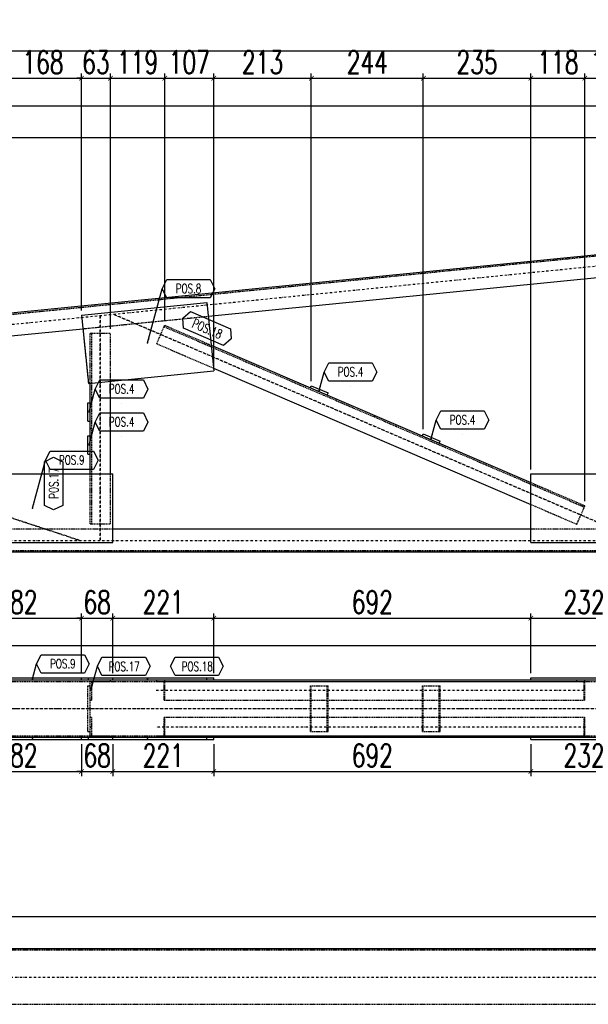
# Model space of a CAD drawing. Header units: feet. Extents: x -13577 to 173285, y -65833 to 34873.
# Tile 85 of 127: x 75809 to 77049, y -56088 to -53937. Entities that reach past the tile are written whole.
import ezdxf
from ezdxf.enums import TextEntityAlignment as Align

# ---------------------------------------------------------------- set-up
doc = ezdxf.new("R2010")
doc.units = ezdxf.units.FT
doc.header["$LTSCALE"] = 10
doc.header["$MEASUREMENT"] = 0
doc.linetypes.add('DASHDOT', pattern=[1, 0.5, -0.25, 0, -0.25])
doc.linetypes.add('HIDDEN', pattern=[0.375, 0.25, -0.125])
doc.layers.get('0').update_dxf_attribs({"linetype": 'CONTINUOUS'})
doc.layers.get('Defpoints').update_dxf_attribs({"linetype": 'CONTINUOUS'})
for name, color, linetype in [('A', 2, 'DASHDOT'), ('FORIR', 4, 'CONTINUOUS'), ('G', 3, 'CONTINUOUS'), ('POS_BOX', 6, 'CONTINUOUS'), ('POS_DES', 2, 'CONTINUOUS'), ('POS_MAT', 2, 'CONTINUOUS'), ('POS_NOT', 2, 'CONTINUOUS'), ('TR', 6, 'HIDDEN'), ('TXT1', 7, 'CONTINUOUS')]:
    doc.layers.add(name, color=color, linetype=linetype)
doc.styles.add('1', font='romans.shx', dxfattribs={"width": 0.7, "height": 50})
doc.styles.add('POS', font='ROMANS', dxfattribs={"width": 0.7})
doc.dimstyles.get("Standard").update_dxf_attribs({"dimtxt": 50, "dimasz": 1, "dimexe": 1, "dimexo": 1, "dimgap": 1, "dimtad": 1, "dimdec": 0, "dimdsep": 46, "dimtxsty": '1', "dimblk": 'ARCHTICK', "dimcen": 3, "dimclrd": 1, "dimclre": 1, "dimclrt": 3, "dimadec": 0, "dimazin": 0, "dimtfac": 1, "dimtdec": 0, "dimtix": 1, "dimtmove": 0, "dimatfit": 3, "dimfxl": 0, "dimtolj": 1, "dimarcsym": 0})

# ---------------------------------------------------------------- blocks, each defined once
blk = doc.blocks.new('P8_LAM')
blk.add_line((5.75, -3.08), (5.75, -3.08))
at = {"layer": 'POS_BOX'}
blk.add_lwpolyline([(11.5, 0), (10.5, -2), (1, -2), (0, 0), (1, 2), (10.5, 2)], close=True, dxfattribs=at)
at = {"style": 'POS', "width": 0.7}
blk.add_attdef('POS_PEZ', text='', height=2, dxfattribs=at).set_placement((5.75, -0.95), align=Align.CENTER)
at = {"style": 'POS', "width": 0.7, "flags": 1}
for tag, p in [('QTA_PEZ', (1, -3.69)), ('MAR_PEZ', (1, -3.15)), ('PUN_LIS', (1, -4.3)), ('SUN_LIS', (1, -4.84)), ('COD_PEZ', (1, -5.95)), ('MCL_PEZ', (1, -5.41)), ('DIM_PRO', (1, -6.59))]:
    blk.add_attdef(tag, p, '', height=0.35, dxfattribs=at)
at = {"layer": 'POS_DES', "style": 'POS', "width": 0.7, "flags": 1}
for tag, p in [('SPE_PRO', (3.38, -4.66)), ('LAR_PRO', (3.4, -4.12)), ('LUN_PRO', (3.37, -5.17))]:
    blk.add_attdef(tag, p, '', height=0.35, dxfattribs=at)
at = {"layer": 'POS_MAT', "style": 'POS', "width": 0.7, "flags": 1}
blk.add_attdef('MAT_PRO', text='', height=0.35, dxfattribs=at).set_placement((4.3, -3.18), align=Align.CENTER)
at = {"layer": 'POS_NOT', "style": 'POS', "width": 0.7, "flags": 1}
blk.add_attdef('NOT_PEZ', (3.41, -3.62), '', height=0.35, dxfattribs=at)
blk = doc.blocks.new('_ArchTick')
at = {"color": 0, "linetype": 'ByBlock', "const_width": 0.15}
blk.add_lwpolyline([(-0.5, -0.5), (0.5, 0.5)], dxfattribs=at)
blk = doc.blocks.new('P8_PRO')
at = {"layer": 'POS_BOX'}
blk.add_lwpolyline([(11.5, 0), (10.5, -2), (1, -2), (0, 0), (1, 2), (10.5, 2)], close=True, dxfattribs=at)
at = {"style": 'POS', "width": 0.7}
blk.add_attdef('POS_PEZ', text='', height=2, dxfattribs=at).set_placement((5.83, -1.05), align=Align.CENTER)
at = {"style": 'POS', "width": 0.7, "flags": 1}
for tag, p in [('QTA_PEZ', (1, -3.45)), ('SUN_LIS', (1, -4.58)), ('MAR_PEZ', (1, -2.92)), ('PUN_LIS', (1, -4.05)), ('COD_PEZ', (1, -5.68)), ('MCL_PEZ', (1, -5.14)), ('DIM_PRO', (1, -6.27))]:
    blk.add_attdef(tag, p, '', height=0.35, dxfattribs=at)
at = {"layer": 'POS_DES', "style": 'POS', "width": 0.7, "flags": 1}
for tag, p in [('LUN_PRO', (2.82, -4.54)), ('NOM_PRO', (2.84, -2.9))]:
    blk.add_attdef(tag, p, '', height=0.35, dxfattribs=at)
at = {"layer": 'POS_MAT', "style": 'POS', "width": 0.7, "flags": 1}
blk.add_attdef('MAT_PRO', (2.83, -3.44), '', height=0.35, dxfattribs=at)
at = {"layer": 'POS_NOT', "style": 'POS', "width": 0.7, "flags": 1}
blk.add_attdef('NOT_PEZ', (2.82, -4.01), '', height=0.35, dxfattribs=at)
blk = doc.blocks.new('3D_INFOPOS')
blk.add_point((0, 0))
at = {"layer": 'FORIR', "flags": 1}
for tag, p in [('POS_PEZ', (7.6, -4.3)), ('MAT_PRO', (7.6, -11.9))]:
    blk.add_attdef(tag, p, '', height=5.26, dxfattribs=at)
blk = doc.blocks.new('*D221')
at = {"layer": 'Defpoints', "color": 0}
for p in [(79622.1, -54124.9), (74772.1, -55049.4), (79622.1, -55049.4)]:
    blk.add_point(p, dxfattribs=at)
at = {"layer": 'TXT1', "color": 1, "lineweight": -2, "transparency": 16777216}
for p, q in [((74772.1, -55039.4), (74772.1, -54114.9)), ((79622.1, -55039.4), (79622.1, -54114.9)), ((74772.1, -54124.9), (79622.1, -54124.9))]:
    blk.add_line(p, q, dxfattribs=at)
at = {"layer": 'TXT1', "color": 1, "lineweight": -2, "transparency": 16777216, "xscale": 10, "yscale": 10, "zscale": 10, "rotation": 180}
blk.add_blockref('_ArchTick', (74772.1, -54124.9), dxfattribs=at)
at = {"layer": 'TXT1', "color": 1, "lineweight": -2, "transparency": 16777216, "xscale": 10, "yscale": 10, "zscale": 10}
blk.add_blockref('_ArchTick', (79622.1, -54124.9), dxfattribs=at)
at = {"layer": 'TXT1', "color": 3, "transparency": 16777216, "insert": (77197.1, -54089.9), "char_height": 50, "attachment_point": 5, "style": '1'}
blk.add_mtext('\\A1;4850', dxfattribs=at)
blk = doc.blocks.new('*D238')
at = {"layer": 'Defpoints', "color": 0}
for p in [(75943.6, -54064.9), (75943.6, -54582.3), (75775.2, -54997.2)]:
    blk.add_point(p, dxfattribs=at)
at = {"layer": 'TXT1', "color": 1, "lineweight": -2, "transparency": 16777216}
for p, q in [((75775.2, -54987.2), (75775.2, -54054.9)), ((75775.2, -54064.9), (75943.6, -54064.9)), ((75943.6, -54572.3), (75943.6, -54054.9))]:
    blk.add_line(p, q, dxfattribs=at)
at = {"layer": 'TXT1', "color": 1, "lineweight": -2, "transparency": 16777216, "xscale": 10, "yscale": 10, "zscale": 10, "rotation": 180}
blk.add_blockref('_ArchTick', (75775.2, -54064.9), dxfattribs=at)
at = {"layer": 'TXT1', "color": 1, "lineweight": -2, "transparency": 16777216, "xscale": 10, "yscale": 10, "zscale": 10}
blk.add_blockref('_ArchTick', (75943.6, -54064.9), dxfattribs=at)
at = {"layer": 'TXT1', "color": 3, "transparency": 16777216, "insert": (75859.4, -54029.9), "char_height": 50, "attachment_point": 5, "style": '1'}
blk.add_mtext('\\A1;168', dxfattribs=at)
blk = doc.blocks.new('*D239')
at = {"layer": 'Defpoints', "color": 0}
for p in [(76006.6, -54064.9), (75943.6, -54582.3), (76006.6, -54622)]:
    blk.add_point(p, dxfattribs=at)
at = {"layer": 'TXT1', "color": 1, "lineweight": -2, "transparency": 16777216}
for p, q in [((75943.6, -54064.9), (75933.6, -54064.9)), ((75943.6, -54572.3), (75943.6, -54054.9)), ((75943.6, -54064.9), (76006.6, -54064.9)), ((76006.6, -54612), (76006.6, -54054.9)), ((76006.6, -54064.9), (76016.6, -54064.9))]:
    blk.add_line(p, q, dxfattribs=at)
at = {"layer": 'TXT1', "color": 1, "lineweight": -2, "transparency": 16777216, "xscale": 10, "yscale": 10, "zscale": 10}
blk.add_blockref('_ArchTick', (75943.6, -54064.9), dxfattribs=at)
at = {"layer": 'TXT1', "color": 1, "lineweight": -2, "transparency": 16777216, "xscale": 10, "yscale": 10, "zscale": 10, "rotation": 180}
blk.add_blockref('_ArchTick', (76006.6, -54064.9), dxfattribs=at)
at = {"layer": 'TXT1', "color": 3, "transparency": 16777216, "insert": (75975.1, -54029.9), "char_height": 50, "attachment_point": 5, "style": '1'}
blk.add_mtext('\\A1;63', dxfattribs=at)
blk = doc.blocks.new('*D240')
at = {"layer": 'Defpoints', "color": 0}
for p in [(76125.1, -54064.9), (76125.1, -54604.6), (76006.6, -54622)]:
    blk.add_point(p, dxfattribs=at)
at = {"layer": 'TXT1', "color": 1, "lineweight": -2, "transparency": 16777216}
for p, q in [((76006.6, -54612), (76006.6, -54054.9)), ((76006.6, -54064.9), (76125.1, -54064.9)), ((76125.1, -54594.6), (76125.1, -54054.9))]:
    blk.add_line(p, q, dxfattribs=at)
at = {"layer": 'TXT1', "color": 1, "lineweight": -2, "transparency": 16777216, "xscale": 10, "yscale": 10, "zscale": 10, "rotation": 180}
blk.add_blockref('_ArchTick', (76006.6, -54064.9), dxfattribs=at)
at = {"layer": 'TXT1', "color": 1, "lineweight": -2, "transparency": 16777216, "xscale": 10, "yscale": 10, "zscale": 10}
blk.add_blockref('_ArchTick', (76125.1, -54064.9), dxfattribs=at)
at = {"layer": 'TXT1', "color": 3, "transparency": 16777216, "insert": (76065.9, -54029.9), "char_height": 50, "attachment_point": 5, "style": '1'}
blk.add_mtext('\\A1;119', dxfattribs=at)
blk = doc.blocks.new('*D241')
at = {"layer": 'Defpoints', "color": 0}
for p in [(76232.2, -54064.9), (76125.1, -54604.6), (76232.2, -54704.2)]:
    blk.add_point(p, dxfattribs=at)
at = {"layer": 'TXT1', "color": 1, "lineweight": -2, "transparency": 16777216}
for p, q in [((76125.1, -54594.6), (76125.1, -54054.9)), ((76125.1, -54064.9), (76232.2, -54064.9)), ((76232.2, -54694.2), (76232.2, -54054.9))]:
    blk.add_line(p, q, dxfattribs=at)
at = {"layer": 'TXT1', "color": 1, "lineweight": -2, "transparency": 16777216, "xscale": 10, "yscale": 10, "zscale": 10, "rotation": 180}
blk.add_blockref('_ArchTick', (76125.1, -54064.9), dxfattribs=at)
at = {"layer": 'TXT1', "color": 1, "lineweight": -2, "transparency": 16777216, "xscale": 10, "yscale": 10, "zscale": 10}
blk.add_blockref('_ArchTick', (76232.2, -54064.9), dxfattribs=at)
at = {"layer": 'TXT1', "color": 3, "transparency": 16777216, "insert": (76178.7, -54029.9), "char_height": 50, "attachment_point": 5, "style": '1'}
blk.add_mtext('\\A1;107', dxfattribs=at)
blk = doc.blocks.new('*D242')
at = {"layer": 'Defpoints', "color": 0}
for p in [(76445, -54064.9), (76232.2, -54704.2), (76445, -54736.7)]:
    blk.add_point(p, dxfattribs=at)
at = {"layer": 'TXT1', "color": 1, "lineweight": -2, "transparency": 16777216}
for p, q in [((76232.2, -54694.2), (76232.2, -54054.9)), ((76232.2, -54064.9), (76445, -54064.9)), ((76445, -54726.7), (76445, -54054.9))]:
    blk.add_line(p, q, dxfattribs=at)
at = {"layer": 'TXT1', "color": 1, "lineweight": -2, "transparency": 16777216, "xscale": 10, "yscale": 10, "zscale": 10, "rotation": 180}
blk.add_blockref('_ArchTick', (76232.2, -54064.9), dxfattribs=at)
at = {"layer": 'TXT1', "color": 1, "lineweight": -2, "transparency": 16777216, "xscale": 10, "yscale": 10, "zscale": 10}
blk.add_blockref('_ArchTick', (76445, -54064.9), dxfattribs=at)
at = {"layer": 'TXT1', "color": 3, "transparency": 16777216, "insert": (76338.6, -54029.9), "char_height": 50, "attachment_point": 5, "style": '1'}
blk.add_mtext('\\A1;213', dxfattribs=at)
blk = doc.blocks.new('*D243')
at = {"layer": 'Defpoints', "color": 0}
for p in [(76689.4, -54064.9), (76445, -54736.7), (76689.4, -54841.7)]:
    blk.add_point(p, dxfattribs=at)
at = {"layer": 'TXT1', "color": 1, "lineweight": -2, "transparency": 16777216}
for p, q in [((76445, -54726.7), (76445, -54054.9)), ((76445, -54064.9), (76689.4, -54064.9)), ((76689.4, -54831.7), (76689.4, -54054.9))]:
    blk.add_line(p, q, dxfattribs=at)
at = {"layer": 'TXT1', "color": 1, "lineweight": -2, "transparency": 16777216, "xscale": 10, "yscale": 10, "zscale": 10, "rotation": 180}
blk.add_blockref('_ArchTick', (76445, -54064.9), dxfattribs=at)
at = {"layer": 'TXT1', "color": 1, "lineweight": -2, "transparency": 16777216, "xscale": 10, "yscale": 10, "zscale": 10}
blk.add_blockref('_ArchTick', (76689.4, -54064.9), dxfattribs=at)
at = {"layer": 'TXT1', "color": 3, "transparency": 16777216, "insert": (76567.2, -54029.9), "char_height": 50, "attachment_point": 5, "style": '1'}
blk.add_mtext('\\A1;244', dxfattribs=at)
blk = doc.blocks.new('*D244')
at = {"layer": 'Defpoints', "color": 0}
for p in [(76924.1, -54064.9), (76689.4, -54841.7), (76924.1, -54929.4)]:
    blk.add_point(p, dxfattribs=at)
at = {"layer": 'TXT1', "color": 1, "lineweight": -2, "transparency": 16777216}
for p, q in [((76689.4, -54831.7), (76689.4, -54054.9)), ((76689.4, -54064.9), (76924.1, -54064.9)), ((76924.1, -54919.4), (76924.1, -54054.9))]:
    blk.add_line(p, q, dxfattribs=at)
at = {"layer": 'TXT1', "color": 1, "lineweight": -2, "transparency": 16777216, "xscale": 10, "yscale": 10, "zscale": 10, "rotation": 180}
blk.add_blockref('_ArchTick', (76689.4, -54064.9), dxfattribs=at)
at = {"layer": 'TXT1', "color": 1, "lineweight": -2, "transparency": 16777216, "xscale": 10, "yscale": 10, "zscale": 10}
blk.add_blockref('_ArchTick', (76924.1, -54064.9), dxfattribs=at)
at = {"layer": 'TXT1', "color": 3, "transparency": 16777216, "insert": (76806.7, -54029.9), "char_height": 50, "attachment_point": 5, "style": '1'}
blk.add_mtext('\\A1;235', dxfattribs=at)
blk = doc.blocks.new('*D245')
at = {"layer": 'Defpoints', "color": 0}
for p in [(77042, -54064.9), (76924.1, -54929.4), (77042, -54998.8)]:
    blk.add_point(p, dxfattribs=at)
at = {"layer": 'TXT1', "color": 1, "lineweight": -2, "transparency": 16777216}
for p, q in [((76924.1, -54919.4), (76924.1, -54054.9)), ((76924.1, -54064.9), (77042, -54064.9)), ((77042, -54988.8), (77042, -54054.9))]:
    blk.add_line(p, q, dxfattribs=at)
at = {"layer": 'TXT1', "color": 1, "lineweight": -2, "transparency": 16777216, "xscale": 10, "yscale": 10, "zscale": 10, "rotation": 180}
blk.add_blockref('_ArchTick', (76924.1, -54064.9), dxfattribs=at)
at = {"layer": 'TXT1', "color": 1, "lineweight": -2, "transparency": 16777216, "xscale": 10, "yscale": 10, "zscale": 10}
blk.add_blockref('_ArchTick', (77042, -54064.9), dxfattribs=at)
at = {"layer": 'TXT1', "color": 3, "transparency": 16777216, "insert": (76983.1, -54029.9), "char_height": 50, "attachment_point": 5, "style": '1'}
blk.add_mtext('\\A1;118', dxfattribs=at)
blk = doc.blocks.new('*D246')
at = {"layer": 'Defpoints', "color": 0}
for p in [(77156.2, -54064.9), (77156.2, -54461), (77042, -54998.8)]:
    blk.add_point(p, dxfattribs=at)
at = {"layer": 'TXT1', "color": 1, "lineweight": -2, "transparency": 16777216}
for p, q in [((77042, -54988.8), (77042, -54054.9)), ((77042, -54064.9), (77156.2, -54064.9)), ((77156.2, -54451), (77156.2, -54054.9))]:
    blk.add_line(p, q, dxfattribs=at)
at = {"layer": 'TXT1', "color": 1, "lineweight": -2, "transparency": 16777216, "xscale": 10, "yscale": 10, "zscale": 10, "rotation": 180}
blk.add_blockref('_ArchTick', (77042, -54064.9), dxfattribs=at)
at = {"layer": 'TXT1', "color": 1, "lineweight": -2, "transparency": 16777216, "xscale": 10, "yscale": 10, "zscale": 10}
blk.add_blockref('_ArchTick', (77156.2, -54064.9), dxfattribs=at)
at = {"layer": 'TXT1', "color": 3, "transparency": 16777216, "insert": (77099.1, -54029.9), "char_height": 50, "attachment_point": 5, "style": '1'}
blk.add_mtext('\\A1;114', dxfattribs=at)
blk = doc.blocks.new('*D270')
at = {"layer": 'Defpoints', "color": 0}
for p in [(80582, -54004.9), (80582, -54290.4), (74072.1, -54679.4)]:
    blk.add_point(p, dxfattribs=at)
at = {"layer": 'TXT1', "color": 1, "lineweight": -2, "transparency": 16777216}
for p, q in [((74072.1, -54669.4), (74072.1, -53994.9)), ((74072.1, -54004.9), (80582, -54004.9)), ((80582, -54280.4), (80582, -53994.9))]:
    blk.add_line(p, q, dxfattribs=at)
at = {"layer": 'TXT1', "color": 1, "lineweight": -2, "transparency": 16777216, "xscale": 10, "yscale": 10, "zscale": 10, "rotation": 180}
blk.add_blockref('_ArchTick', (74072.1, -54004.9), dxfattribs=at)
at = {"layer": 'TXT1', "color": 1, "lineweight": -2, "transparency": 16777216, "xscale": 10, "yscale": 10, "zscale": 10}
blk.add_blockref('_ArchTick', (80582, -54004.9), dxfattribs=at)
at = {"layer": 'TXT1', "color": 3, "transparency": 16777216, "insert": (77327.1, -53969.9), "char_height": 50, "attachment_point": 5, "style": '1'}
blk.add_mtext('\\A1;6510', dxfattribs=at)
blk = doc.blocks.new('*D271')
at = {"layer": 'Defpoints', "color": 0}
for p in [(79617.2, -54194.9), (74002.1, -55099.4), (74072.1, -55099.4)]:
    blk.add_point(p, dxfattribs=at)
at = {"layer": 'TXT1', "color": 1, "lineweight": -2, "transparency": 16777216}
for p, q in [((79607.2, -54194.9), (73992.1, -54194.9)), ((74002.1, -54194.9), (74002.1, -55099.4)), ((74062.1, -55099.4), (73992.1, -55099.4))]:
    blk.add_line(p, q, dxfattribs=at)
at = {"layer": 'TXT1', "color": 1, "lineweight": -2, "transparency": 16777216, "xscale": 10, "yscale": 10, "zscale": 10}
for p, rotation in [((74002.1, -54194.9), 90), ((74002.1, -55099.4), 270)]:
    blk.add_blockref('_ArchTick', p, dxfattribs=dict(at, rotation=rotation))
at = {"layer": 'TXT1', "color": 3, "transparency": 16777216, "insert": (73967.1, -54647.1), "char_height": 50, "attachment_point": 5, "rotation": 90, "style": '1'}
blk.add_mtext('\\A1;905', dxfattribs=at)
blk = doc.blocks.new('*D280')
at = {"layer": 'Defpoints', "color": 0}
for p in [(75661.6, -55509.4), (75943.6, -55509.4), (75943.6, -55579.4)]:
    blk.add_point(p, dxfattribs=at)
at = {"layer": 'TXT1', "color": 1, "lineweight": -2, "transparency": 16777216}
for p, q in [((75661.6, -55519.4), (75661.6, -55589.4)), ((75943.6, -55519.4), (75943.6, -55589.4)), ((75661.6, -55579.4), (75943.6, -55579.4))]:
    blk.add_line(p, q, dxfattribs=at)
at = {"layer": 'TXT1', "color": 1, "lineweight": -2, "transparency": 16777216, "xscale": 10, "yscale": 10, "zscale": 10, "rotation": 180}
blk.add_blockref('_ArchTick', (75661.6, -55579.4), dxfattribs=at)
at = {"layer": 'TXT1', "color": 1, "lineweight": -2, "transparency": 16777216, "xscale": 10, "yscale": 10, "zscale": 10}
blk.add_blockref('_ArchTick', (75943.6, -55579.4), dxfattribs=at)
at = {"layer": 'TXT1', "color": 3, "transparency": 16777216, "insert": (75802.6, -55544.4), "char_height": 50, "attachment_point": 5, "style": '1'}
blk.add_mtext('\\A1;282', dxfattribs=at)
blk = doc.blocks.new('*D281')
at = {"layer": 'Defpoints', "color": 0}
for p in [(75943.6, -55509.4), (76011.6, -55509.4), (76011.6, -55579.4)]:
    blk.add_point(p, dxfattribs=at)
at = {"layer": 'TXT1', "color": 1, "lineweight": -2, "transparency": 16777216}
for p, q in [((75943.6, -55519.4), (75943.6, -55589.4)), ((76011.6, -55519.4), (76011.6, -55589.4)), ((75943.6, -55579.4), (75933.6, -55579.4)), ((75943.6, -55579.4), (76011.6, -55579.4)), ((76011.6, -55579.4), (76021.6, -55579.4))]:
    blk.add_line(p, q, dxfattribs=at)
at = {"layer": 'TXT1', "color": 1, "lineweight": -2, "transparency": 16777216, "xscale": 10, "yscale": 10, "zscale": 10}
blk.add_blockref('_ArchTick', (75943.6, -55579.4), dxfattribs=at)
at = {"layer": 'TXT1', "color": 1, "lineweight": -2, "transparency": 16777216, "xscale": 10, "yscale": 10, "zscale": 10, "rotation": 180}
blk.add_blockref('_ArchTick', (76011.6, -55579.4), dxfattribs=at)
at = {"layer": 'TXT1', "color": 3, "transparency": 16777216, "insert": (75977.6, -55544.4), "char_height": 50, "attachment_point": 5, "style": '1'}
blk.add_mtext('\\A1;68', dxfattribs=at)
blk = doc.blocks.new('*D282')
at = {"layer": 'Defpoints', "color": 0}
for p in [(76011.6, -55509.4), (76232.2, -55509.4), (76232.2, -55579.4)]:
    blk.add_point(p, dxfattribs=at)
at = {"layer": 'TXT1', "color": 1, "lineweight": -2, "transparency": 16777216}
for p, q in [((76011.6, -55519.4), (76011.6, -55589.4)), ((76232.2, -55519.4), (76232.2, -55589.4)), ((76011.6, -55579.4), (76232.2, -55579.4))]:
    blk.add_line(p, q, dxfattribs=at)
at = {"layer": 'TXT1', "color": 1, "lineweight": -2, "transparency": 16777216, "xscale": 10, "yscale": 10, "zscale": 10, "rotation": 180}
blk.add_blockref('_ArchTick', (76011.6, -55579.4), dxfattribs=at)
at = {"layer": 'TXT1', "color": 1, "lineweight": -2, "transparency": 16777216, "xscale": 10, "yscale": 10, "zscale": 10}
blk.add_blockref('_ArchTick', (76232.2, -55579.4), dxfattribs=at)
at = {"layer": 'TXT1', "color": 3, "transparency": 16777216, "insert": (76121.9, -55544.4), "char_height": 50, "attachment_point": 5, "style": '1'}
blk.add_mtext('\\A1;221', dxfattribs=at)
blk = doc.blocks.new('*D283')
at = {"layer": 'Defpoints', "color": 0}
for p in [(76232.2, -55509.4), (76924.1, -55509.4), (76924.1, -55579.4)]:
    blk.add_point(p, dxfattribs=at)
at = {"layer": 'TXT1', "color": 1, "lineweight": -2, "transparency": 16777216}
for p, q in [((76232.2, -55519.4), (76232.2, -55589.4)), ((76924.1, -55519.4), (76924.1, -55589.4)), ((76232.2, -55579.4), (76924.1, -55579.4))]:
    blk.add_line(p, q, dxfattribs=at)
at = {"layer": 'TXT1', "color": 1, "lineweight": -2, "transparency": 16777216, "xscale": 10, "yscale": 10, "zscale": 10, "rotation": 180}
blk.add_blockref('_ArchTick', (76232.2, -55579.4), dxfattribs=at)
at = {"layer": 'TXT1', "color": 1, "lineweight": -2, "transparency": 16777216, "xscale": 10, "yscale": 10, "zscale": 10}
blk.add_blockref('_ArchTick', (76924.1, -55579.4), dxfattribs=at)
at = {"layer": 'TXT1', "color": 3, "transparency": 16777216, "insert": (76578.2, -55544.4), "char_height": 50, "attachment_point": 5, "style": '1'}
blk.add_mtext('\\A1;692', dxfattribs=at)
blk = doc.blocks.new('*D284')
at = {"layer": 'Defpoints', "color": 0}
for p in [(76924.1, -55509.4), (77156.2, -55509.4), (77156.2, -55579.4)]:
    blk.add_point(p, dxfattribs=at)
at = {"layer": 'TXT1', "color": 1, "lineweight": -2, "transparency": 16777216}
for p, q in [((76924.1, -55519.4), (76924.1, -55589.4)), ((77156.2, -55519.4), (77156.2, -55589.4)), ((76924.1, -55579.4), (77156.2, -55579.4))]:
    blk.add_line(p, q, dxfattribs=at)
at = {"layer": 'TXT1', "color": 1, "lineweight": -2, "transparency": 16777216, "xscale": 10, "yscale": 10, "zscale": 10, "rotation": 180}
blk.add_blockref('_ArchTick', (76924.1, -55579.4), dxfattribs=at)
at = {"layer": 'TXT1', "color": 1, "lineweight": -2, "transparency": 16777216, "xscale": 10, "yscale": 10, "zscale": 10}
blk.add_blockref('_ArchTick', (77156.2, -55579.4), dxfattribs=at)
at = {"layer": 'TXT1', "color": 3, "transparency": 16777216, "insert": (77040.2, -55544.4), "char_height": 50, "attachment_point": 5, "style": '1'}
blk.add_mtext('\\A1;232', dxfattribs=at)
blk = doc.blocks.new('*D297')
at = {"layer": 'Defpoints', "color": 0}
for p in [(79622.1, -55304.4), (74772.1, -55379.4), (79622.1, -55379.4)]:
    blk.add_point(p, dxfattribs=at)
at = {"layer": 'TXT1', "color": 1, "lineweight": -2, "transparency": 16777216}
for p, q in [((74772.1, -55369.4), (74772.1, -55294.4)), ((79622.1, -55369.4), (79622.1, -55294.4)), ((74772.1, -55304.4), (79622.1, -55304.4))]:
    blk.add_line(p, q, dxfattribs=at)
at = {"layer": 'TXT1', "color": 1, "lineweight": -2, "transparency": 16777216, "xscale": 10, "yscale": 10, "zscale": 10, "rotation": 180}
blk.add_blockref('_ArchTick', (74772.1, -55304.4), dxfattribs=at)
at = {"layer": 'TXT1', "color": 1, "lineweight": -2, "transparency": 16777216, "xscale": 10, "yscale": 10, "zscale": 10}
blk.add_blockref('_ArchTick', (79622.1, -55304.4), dxfattribs=at)
at = {"layer": 'TXT1', "color": 3, "transparency": 16777216, "insert": (77197.1, -55269.4), "char_height": 50, "attachment_point": 5, "style": '1'}
blk.add_mtext('\\A1;4850', dxfattribs=at)
blk = doc.blocks.new('*D306')
at = {"layer": 'Defpoints', "color": 0}
for p in [(75943.6, -55244.4), (75661.6, -55374.4), (75943.6, -55374.4)]:
    blk.add_point(p, dxfattribs=at)
at = {"layer": 'TXT1', "color": 1, "lineweight": -2, "transparency": 16777216}
for p, q in [((75661.6, -55364.4), (75661.6, -55234.4)), ((75943.6, -55364.4), (75943.6, -55234.4)), ((75661.6, -55244.4), (75943.6, -55244.4))]:
    blk.add_line(p, q, dxfattribs=at)
at = {"layer": 'TXT1', "color": 1, "lineweight": -2, "transparency": 16777216, "xscale": 10, "yscale": 10, "zscale": 10, "rotation": 180}
blk.add_blockref('_ArchTick', (75661.6, -55244.4), dxfattribs=at)
at = {"layer": 'TXT1', "color": 1, "lineweight": -2, "transparency": 16777216, "xscale": 10, "yscale": 10, "zscale": 10}
blk.add_blockref('_ArchTick', (75943.6, -55244.4), dxfattribs=at)
at = {"layer": 'TXT1', "color": 3, "transparency": 16777216, "insert": (75802.6, -55209.4), "char_height": 50, "attachment_point": 5, "style": '1'}
blk.add_mtext('\\A1;282', dxfattribs=at)
blk = doc.blocks.new('*D307')
at = {"layer": 'Defpoints', "color": 0}
for p in [(76011.6, -55244.4), (75943.6, -55374.4), (76011.6, -55374.4)]:
    blk.add_point(p, dxfattribs=at)
at = {"layer": 'TXT1', "color": 1, "lineweight": -2, "transparency": 16777216}
for p, q in [((75943.6, -55364.4), (75943.6, -55234.4)), ((76011.6, -55364.4), (76011.6, -55234.4)), ((75943.6, -55244.4), (75933.6, -55244.4)), ((75943.6, -55244.4), (76011.6, -55244.4)), ((76011.6, -55244.4), (76021.6, -55244.4))]:
    blk.add_line(p, q, dxfattribs=at)
at = {"layer": 'TXT1', "color": 1, "lineweight": -2, "transparency": 16777216, "xscale": 10, "yscale": 10, "zscale": 10}
blk.add_blockref('_ArchTick', (75943.6, -55244.4), dxfattribs=at)
at = {"layer": 'TXT1', "color": 1, "lineweight": -2, "transparency": 16777216, "xscale": 10, "yscale": 10, "zscale": 10, "rotation": 180}
blk.add_blockref('_ArchTick', (76011.6, -55244.4), dxfattribs=at)
at = {"layer": 'TXT1', "color": 3, "transparency": 16777216, "insert": (75977.6, -55209.4), "char_height": 50, "attachment_point": 5, "style": '1'}
blk.add_mtext('\\A1;68', dxfattribs=at)
blk = doc.blocks.new('*D308')
at = {"layer": 'Defpoints', "color": 0}
for p in [(76232.2, -55244.4), (76011.6, -55374.4), (76232.2, -55374.4)]:
    blk.add_point(p, dxfattribs=at)
at = {"layer": 'TXT1', "color": 1, "lineweight": -2, "transparency": 16777216}
for p, q in [((76011.6, -55364.4), (76011.6, -55234.4)), ((76232.2, -55364.4), (76232.2, -55234.4)), ((76011.6, -55244.4), (76232.2, -55244.4))]:
    blk.add_line(p, q, dxfattribs=at)
at = {"layer": 'TXT1', "color": 1, "lineweight": -2, "transparency": 16777216, "xscale": 10, "yscale": 10, "zscale": 10, "rotation": 180}
blk.add_blockref('_ArchTick', (76011.6, -55244.4), dxfattribs=at)
at = {"layer": 'TXT1', "color": 1, "lineweight": -2, "transparency": 16777216, "xscale": 10, "yscale": 10, "zscale": 10}
blk.add_blockref('_ArchTick', (76232.2, -55244.4), dxfattribs=at)
at = {"layer": 'TXT1', "color": 3, "transparency": 16777216, "insert": (76121.9, -55209.4), "char_height": 50, "attachment_point": 5, "style": '1'}
blk.add_mtext('\\A1;221', dxfattribs=at)
blk = doc.blocks.new('*D309')
at = {"layer": 'Defpoints', "color": 0}
for p in [(76924.1, -55244.4), (76232.2, -55374.4), (76924.1, -55374.4)]:
    blk.add_point(p, dxfattribs=at)
at = {"layer": 'TXT1', "color": 1, "lineweight": -2, "transparency": 16777216}
for p, q in [((76232.2, -55364.4), (76232.2, -55234.4)), ((76924.1, -55364.4), (76924.1, -55234.4)), ((76232.2, -55244.4), (76924.1, -55244.4))]:
    blk.add_line(p, q, dxfattribs=at)
at = {"layer": 'TXT1', "color": 1, "lineweight": -2, "transparency": 16777216, "xscale": 10, "yscale": 10, "zscale": 10, "rotation": 180}
blk.add_blockref('_ArchTick', (76232.2, -55244.4), dxfattribs=at)
at = {"layer": 'TXT1', "color": 1, "lineweight": -2, "transparency": 16777216, "xscale": 10, "yscale": 10, "zscale": 10}
blk.add_blockref('_ArchTick', (76924.1, -55244.4), dxfattribs=at)
at = {"layer": 'TXT1', "color": 3, "transparency": 16777216, "insert": (76578.2, -55209.4), "char_height": 50, "attachment_point": 5, "style": '1'}
blk.add_mtext('\\A1;692', dxfattribs=at)
blk = doc.blocks.new('*D310')
at = {"layer": 'Defpoints', "color": 0}
for p in [(77156.2, -55244.4), (76924.1, -55374.4), (77156.2, -55374.4)]:
    blk.add_point(p, dxfattribs=at)
at = {"layer": 'TXT1', "color": 1, "lineweight": -2, "transparency": 16777216}
for p, q in [((76924.1, -55364.4), (76924.1, -55234.4)), ((77156.2, -55364.4), (77156.2, -55234.4)), ((76924.1, -55244.4), (77156.2, -55244.4))]:
    blk.add_line(p, q, dxfattribs=at)
at = {"layer": 'TXT1', "color": 1, "lineweight": -2, "transparency": 16777216, "xscale": 10, "yscale": 10, "zscale": 10, "rotation": 180}
blk.add_blockref('_ArchTick', (76924.1, -55244.4), dxfattribs=at)
at = {"layer": 'TXT1', "color": 1, "lineweight": -2, "transparency": 16777216, "xscale": 10, "yscale": 10, "zscale": 10}
blk.add_blockref('_ArchTick', (77156.2, -55244.4), dxfattribs=at)
at = {"layer": 'TXT1', "color": 3, "transparency": 16777216, "insert": (77040.2, -55209.4), "char_height": 50, "attachment_point": 5, "style": '1'}
blk.add_mtext('\\A1;232', dxfattribs=at)
blk = doc.blocks.new('*D1145')
at = {"layer": 'Defpoints', "color": 0}
for p in [(79770.1, -55896), (74920.1, -55966), (79770.1, -55966)]:
    blk.add_point(p, dxfattribs=at)
at = {"layer": 'TXT1', "color": 1, "lineweight": -2, "transparency": 16777216}
for p, q in [((74920.1, -55956), (74920.1, -55886)), ((74920.1, -55896), (79770.1, -55896)), ((79770.1, -55956), (79770.1, -55886))]:
    blk.add_line(p, q, dxfattribs=at)
at = {"layer": 'TXT1', "color": 1, "lineweight": -2, "transparency": 16777216, "xscale": 10, "yscale": 10, "zscale": 10, "rotation": 180}
blk.add_blockref('_ArchTick', (74920.1, -55896), dxfattribs=at)
at = {"layer": 'TXT1', "color": 1, "lineweight": -2, "transparency": 16777216, "xscale": 10, "yscale": 10, "zscale": 10}
blk.add_blockref('_ArchTick', (79770.1, -55896), dxfattribs=at)
at = {"layer": 'TXT1', "color": 3, "transparency": 16777216, "insert": (77345.1, -55861), "char_height": 50, "attachment_point": 5, "style": '1'}
blk.add_mtext('\\A1;4850', dxfattribs=at)

msp = doc.modelspace()

# ---------------------------------------------------------------- linework, layer by layer
at = {"layer": 'A'}
for p, q in [((74797.1, -54702), (79629.6, -54218.7)), ((75984.6, -55074.4), (75984.6, -54583.2)), ((75984.6, -54583.2), (75984.6, -55074.4)), ((76013.1, -54580.4), (77162.2, -55074.4)), ((77162.2, -55074.4), (76013.1, -54580.4)), ((74797.1, -54697.7), (75939.2, -55074.4)), ((75939.2, -55074.4), (74797.1, -54697.7)), ((74797.1, -55074.4), (79632.1, -55074.4)), ((76106.4, -55401.4), (77043.3, -55401.4)), ((74762.1, -55441.9), (79632.1, -55441.9)), ((74763.6, -55441.9), (79629.6, -55441.9)), ((77043.3, -55482.4), (76106.4, -55482.4)), ((74910.1, -56028.5), (79780.1, -56028.5))]:
    msp.add_line(p, q, dxfattribs=at)
at = {"layer": 'G'}
for p, q in [((74771.1, -54679.5), (79617.2, -54194.9)), ((76220.3, -54584.8), (77159.2, -54490.9)), ((75943.6, -54582.3), (76217.3, -54554.9)), ((76217.3, -54554.9), (76232.2, -54704.2)), ((75943.6, -54582.3), (75958.6, -54731.6)), ((75063, -54700.5), (75946.6, -54612.2)), ((76226.6, -54648.2), (76924.1, -54948.1)), ((75958.6, -54731.6), (76232.2, -54704.2)), ((76231.6, -54698.3), (76924.1, -54996)), ((75962.6, -54929.4), (75962.6, -54731.2)), ((76006.6, -54929.4), (76006.6, -54726.8)), ((76443, -54741.3), (76445, -54736.7)), ((76445, -54736.7), (76481.7, -54752.5)), ((76479.8, -54757.1), (76481.7, -54752.5)), ((75957.6, -54774), (75962.6, -54774)), ((75957.6, -54814), (75957.6, -54774)), ((75957.6, -54814), (75962.6, -54814)), ((75957.6, -54886), (75957.6, -54846)), ((75957.6, -54846), (75962.6, -54846)), ((76687.4, -54846.3), (76689.4, -54841.7)), ((76689.4, -54841.7), (76726.1, -54857.5)), ((76724.1, -54862.1), (76726.1, -54857.5)), ((75957.6, -54886), (75962.6, -54886)), ((75661.6, -54929.4), (76011.6, -54929.4)), ((76011.6, -55079.4), (76011.6, -54929.4)), ((76924.1, -55079.4), (76924.1, -54929.4)), ((76924.1, -54929.4), (77224.1, -54929.4)), ((76011.6, -55049.4), (76924.1, -55049.4)), ((75661.6, -55079.4), (76011.6, -55079.4)), ((76924.1, -55079.4), (77224.1, -55079.4)), ((74072.1, -55099.4), (80581, -55099.4)), ((74072.1, -55379.4), (80582, -55379.4)), ((75661.6, -55374.4), (76232.2, -55374.4)), ((75943.6, -55379.4), (75943.6, -55374.4)), ((76217.3, -55379.4), (76217.3, -55374.4)), ((76232.2, -55379.4), (76232.2, -55374.4)), ((76924.1, -55374.4), (77419.9, -55374.4)), ((76924.1, -55379.4), (76924.1, -55374.4)), ((74072.1, -55504.4), (80582, -55504.4)), ((75661.6, -55509.4), (76232.2, -55509.4)), ((75943.6, -55509.4), (75943.6, -55504.4)), ((76217.3, -55509.4), (76217.3, -55504.4)), ((76232.2, -55509.4), (76232.2, -55504.4)), ((76924.1, -55509.4), (76924.1, -55504.4)), ((76924.1, -55509.4), (77419.9, -55509.4)), ((74920.1, -55966), (79770.1, -55966))]:
    msp.add_line(p, q, dxfattribs=at)
at = {"layer": 'TR'}
for p, q in [((74771.4, -54682.5), (79617.5, -54197.9)), ((75946.6, -54612.2), (76220.3, -54584.8)), ((76107.8, -54645), (76125.1, -54604.6)), ((76123.9, -54607.6), (77040.7, -55001.7)), ((76125.1, -54604.6), (76226.6, -54648.2)), ((75946.6, -54612.2), (75958.6, -54731.6)), ((75962.6, -54731.2), (75962.6, -54622)), ((75962.6, -54622), (76006.6, -54622)), ((75965.8, -55038), (75965.8, -54622)), ((76006.6, -54726.8), (76006.6, -54622)), ((76107.8, -54645), (76231.6, -54698.3)), ((76231.6, -54698.3), (76232.2, -54704.2)), ((75962.6, -55038), (75962.6, -54929.4)), ((76006.6, -55038), (76006.6, -54929.4)), ((76924.1, -54948.1), (77042, -54998.8)), ((76924.1, -54996), (77024.6, -55039.2)), ((77024.6, -55039.2), (77042, -54998.8)), ((75962.6, -55038), (76006.6, -55038)), ((75661.6, -55049.4), (76011.6, -55049.4)), ((76924.1, -55049.4), (77224.1, -55049.4)), ((74072.1, -55096.4), (80581, -55096.4)), ((74122.1, -55382.4), (79617.5, -55382.4)), ((75958.6, -55379.4), (75958.6, -55374.4)), ((75962.6, -55504.4), (75962.6, -55379.4)), ((75965.8, -55382.6), (76006.6, -55382.6)), ((75965.8, -55423.4), (75965.8, -55382.6)), ((76006.6, -55382.6), (76006.6, -55379.4)), ((76011.6, -55379.4), (76011.6, -55374.4)), ((76107.8, -55382.6), (76107.8, -55379.4)), ((76107.8, -55382.6), (77040.7, -55382.6)), ((76123.9, -55423.4), (76123.9, -55382.6)), ((76125.1, -55423.4), (76125.1, -55379.4)), ((77024.6, -55382.6), (77024.6, -55379.4)), ((77040.7, -55423.4), (77040.7, -55382.6)), ((77042, -55423.4), (77042, -55379.4)), ((75957.6, -55391.9), (75962.6, -55391.9)), ((75957.6, -55491.9), (75957.6, -55391.9)), ((76443, -55391.9), (76481.7, -55391.9)), ((76443, -55491.9), (76443, -55391.9)), ((76445, -55491.9), (76445, -55391.9)), ((76479.8, -55491.9), (76479.8, -55391.9)), ((76481.7, -55491.9), (76481.7, -55391.9)), ((76687.4, -55491.9), (76687.4, -55391.9)), ((76687.4, -55391.9), (76726.1, -55391.9)), ((76689.4, -55491.9), (76689.4, -55391.9)), ((76724.1, -55491.9), (76724.1, -55391.9)), ((76726.1, -55491.9), (76726.1, -55391.9)), ((75962.6, -55423.4), (75965.8, -55423.4)), ((76123.9, -55423.4), (77042, -55423.4)), ((75962.6, -55460.4), (75965.8, -55460.4)), ((75965.8, -55501.2), (75965.8, -55460.4)), ((76123.9, -55501.2), (76123.9, -55460.4)), ((76123.9, -55460.4), (77042, -55460.4)), ((76125.1, -55504.4), (76125.1, -55460.4)), ((77040.7, -55501.2), (77040.7, -55460.4)), ((77042, -55504.4), (77042, -55460.4)), ((75957.6, -55491.9), (75962.6, -55491.9)), ((76443, -55491.9), (76481.7, -55491.9)), ((76687.4, -55491.9), (76726.1, -55491.9)), ((74122.1, -55501.4), (79617.5, -55501.4)), ((75958.6, -55509.4), (75958.6, -55504.4)), ((75965.8, -55501.2), (76006.6, -55501.2)), ((76006.6, -55504.4), (76006.6, -55501.2)), ((76011.6, -55509.4), (76011.6, -55504.4)), ((76107.8, -55504.4), (76107.8, -55501.2)), ((76107.8, -55501.2), (77040.7, -55501.2)), ((77024.6, -55504.4), (77024.6, -55501.2)), ((74920.1, -55969), (79770.1, -55969)), ((74920.1, -56087.9), (79770.1, -56087.9))]:
    msp.add_line(p, q, dxfattribs=at)

# ---------------------------------------------------------------- block references
at = {"xscale": 10, "yscale": 10, "zscale": 10}
for name, p, values in [('P8_LAM', (76119.6, -54524.9), {'POS_PEZ': 'POS.8'}), ('P8_LAM', (76473.1, -54706.7), {'POS_PEZ': 'POS.4'}), ('P8_LAM', (75973.5, -54744), {'POS_PEZ': 'POS.4'}), ('P8_LAM', (75973.5, -54816), {'POS_PEZ': 'POS.4'}), ('P8_LAM', (76717.5, -54811.7), {'POS_PEZ': 'POS.4'}), ('P8_LAM', (75864.8, -54899.4), {'POS_PEZ': 'POS.9'}), ('P8_LAM', (75845.3, -55344.4), {'POS_PEZ': 'POS.9'}), ('P8_PRO', (75978.2, -55349.4), {'POS_PEZ': 'POS.17'}), ('P8_PRO', (76137.8, -55349.4), {'POS_PEZ': 'POS.18'})]:
    msp.add_blockref(name, p, dxfattribs=at).add_auto_attribs(values)
for p, rotation, values in [((76164.5, -54588.9), 336.7372804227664, {'POS_PEZ': 'POS.18'}), ((75882.6, -55008), 89.99999999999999, {'POS_PEZ': 'POS.17'})]:
    msp.add_blockref('P8_PRO', p, dxfattribs=dict(at, rotation=rotation)).add_auto_attribs(values)
for p in [(76087.9, -54643.3), (76087.9, -54643.3), (76462.4, -54746.9), (75960.1, -54794), (76582.9, -54803.2), (76582.9, -54803.2), (75964.2, -54830), (75964.2, -54830), (75960.1, -54866), (76706.7, -54851.9), (75836.6, -55004.4), (75836.6, -55004.4), (75836.6, -55376.9), (76087.9, -55376.9), (75964.2, -55401.4), (76582.9, -55401.4), (75960.1, -55441.9), (75960.1, -55441.9), (76462.4, -55441.9), (76706.7, -55441.9), (75964.2, -55482.4), (76582.9, -55482.4), (75836.6, -55506.9), (76087.9, -55506.9)]:
    msp.add_blockref('3D_INFOPOS', p)

# ---------------------------------------------------------------- dimensions: what is measured, and where the dimension line sits
at = {"layer": 'TXT1'}
for base, p1, p2, picture, middle in [((80582, -54004.9), (74072.1, -54679.4), (80582, -54290.4), '*D270', (77327.1, -53969.9)), ((75943.6, -54064.9), (75775.2, -54997.2), (75943.6, -54582.3), '*D238', (75859.4, -54029.9)), ((76006.6, -54064.9), (75943.6, -54582.3), (76006.6, -54622), '*D239', (75975.1, -54029.9)), ((76125.1352, -54064.8539), (76006.6252, -54622.0063), (76125.1352, -54604.6163), '*D240', (76065.8802, -54029.8539)), ((76232.2, -54064.9), (76125.1, -54604.6), (76232.2, -54704.2), '*D241', (76178.7, -54029.9)), ((76445, -54064.9), (76232.2, -54704.2), (76445, -54736.7), '*D242', (76338.6, -54029.9)), ((76689.4, -54064.9), (76445, -54736.7), (76689.4, -54841.7), '*D243', (76567.2, -54029.9)), ((76924.1, -54064.9), (76689.4, -54841.7), (76924.1, -54929.4), '*D244', (76806.7, -54029.9)), ((77042, -54064.9), (76924.1, -54929.4), (77042, -54998.8), '*D245', (76983.1, -54029.9)), ((77156.2, -54064.9), (77042, -54998.8), (77156.2, -54461), '*D246', (77099.1, -54029.9)), ((79622.1, -54124.9), (74772.1, -55049.4), (79622.1, -55049.4), '*D221', (77197.1, -54089.9)), ((75943.6, -55244.4), (75661.6, -55374.4), (75943.6, -55374.4), '*D306', (75802.6, -55209.4)), ((76011.6, -55244.4), (75943.6, -55374.4), (76011.6, -55374.4), '*D307', (75977.6, -55209.4)), ((76232.2, -55244.4), (76011.6, -55374.4), (76232.2, -55374.4), '*D308', (76121.9, -55209.4)), ((76924.1, -55244.4), (76232.2, -55374.4), (76924.1, -55374.4), '*D309', (76578.2, -55209.4)), ((77156.2, -55244.4), (76924.1, -55374.4), (77156.2, -55374.4), '*D310', (77040.2, -55209.4)), ((79622.1, -55304.4), (74772.1, -55379.4), (79622.1, -55379.4), '*D297', (77197.1, -55269.4)), ((75943.6, -55579.4), (75661.6, -55509.4), (75943.6, -55509.4), '*D280', (75802.6, -55544.4)), ((76011.6, -55579.4), (75943.6, -55509.4), (76011.6, -55509.4), '*D281', (75977.6, -55544.4)), ((76232.2, -55579.4), (76011.6, -55509.4), (76232.2, -55509.4), '*D282', (76121.9, -55544.4)), ((76924.1, -55579.4), (76232.2, -55509.4), (76924.1, -55509.4), '*D283', (76578.2, -55544.4)), ((77156.2, -55579.4), (76924.1, -55509.4), (77156.2, -55509.4), '*D284', (77040.2, -55544.4)), ((79770.1, -55896), (74920.1, -55966), (79770.1, -55966), '*D1145', (77345.1, -55861))]:
    dim = msp.add_linear_dim(base=base, p1=p1, p2=p2, dimstyle='Standard', override={"dimscale": 10}, dxfattribs=at)
    dim.commit()
    dim.dimension.update_dxf_attribs({"geometry": picture, "text_midpoint": middle})
dim = msp.add_linear_dim(base=(74002.1252, -55099.4063), p1=(79617.15, -54194.8539), p2=(74072.1252, -55099.4063), angle=90, dimstyle='Standard', override={"dimscale": 10}, dxfattribs=at)
dim.commit()
dim.dimension.update_dxf_attribs({"geometry": '*D271', "text_midpoint": (73967.1252, -54647.1301)})

# ---------------------------------------------------------------- leaders
for points in [[(76087.9, -54643.3), (76119.6, -54524.9)], [(76462.4, -54746.9), (76473.1, -54706.7)], [(75960.1, -54794), (75973.5, -54744)], [(75960.1, -54866), (75973.5, -54816)], [(76706.7, -54851.9), (76717.5, -54811.7)], [(75836.6, -55004.4), (75864.8, -54899.4)], [(75836.6, -55376.9), (75845.3, -55344.4)], [(75964.2, -55401.4), (75978.2, -55349.4)]]:
    msp.add_leader(points, dimstyle='Standard', override={"dimscale": 10})

doc.saveas('drawing.dxf')
